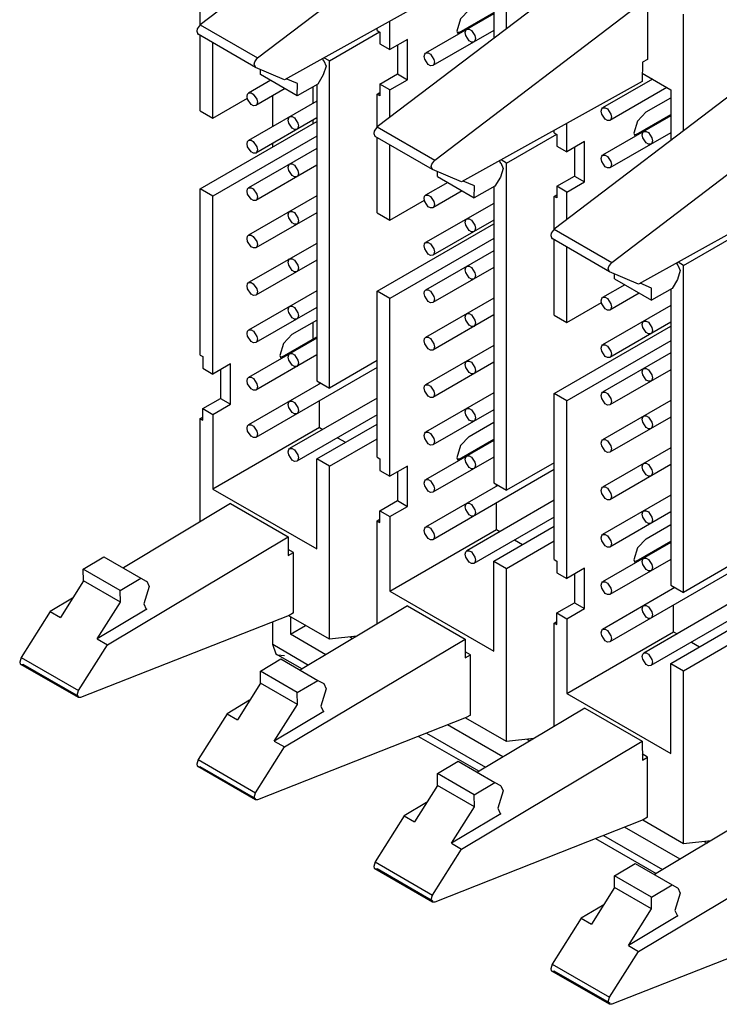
# Model space of a CAD drawing. Header units: millimetres. Extents: x 40 to 165, y 96 to 227.
# Tile 1 of 9: x 40 to 70, y 139 to 183. Entities that reach past the tile are written whole.
import ezdxf

# ---------------------------------------------------------------- set-up
doc = ezdxf.new("R2010")
doc.units = ezdxf.units.MM
doc.header["$LTSCALE"] = 19.36
doc.layers.get('0').update_dxf_attribs({"linetype": 'CONTINUOUS'})

msp = doc.modelspace()

# ---------------------------------------------------------------- linework, layer by layer
at = {"color": 6, "linetype": 'Continuous'}
for p, q in [((56.737, 189.238), (47.613, 182.301)), ((50.127, 180.85), (59.252, 187.786)), ((61.013, 182.128), (61.013, 187.239)), ((64.483, 184.766), (55.358, 177.83)), ((59.205, 184.297), (51.306, 179.896)), ((60.456, 183.931), (60.456, 181.705)), ((47.61, 182.301), (47.61, 183.736)), ((57.873, 176.378), (66.997, 183.315)), ((67.187, 183.422), (67.187, 180.787)), ((60.456, 182.783), (57.477, 181.064)), ((58.938, 181.965), (60.456, 182.842)), ((68.758, 177.657), (68.758, 182.767)), ((55.912, 181.214), (55.912, 182.462)), ((47.514, 181.893), (47.523, 181.888)), ((47.523, 181.888), (47.514, 181.893)), ((47.61, 178.541), (47.61, 181.838)), ((53.267, 180.719), (55.465, 181.988)), ((55.355, 182.043), (55.355, 182.152)), ((55.355, 182.043), (55.472, 181.976)), ((55.472, 181.976), (55.472, 181.468)), ((60.456, 182.05), (57.795, 180.514)), ((58.938, 181.965), (58.869, 181.959)), ((59.633, 181.825), (59.657, 181.696)), ((48.166, 178.219), (48.166, 181.516)), ((55.472, 181.468), (55.912, 181.214)), ((56.684, 181.66), (55.912, 181.214)), ((56.244, 181.406), (56.244, 180.151)), ((56.684, 179.897), (56.684, 181.66)), ((52.963, 180.819), (52.999, 180.738)), ((53.022, 180.726), (52.999, 180.739)), ((52.999, 180.738), (53.021, 180.727)), ((53.267, 180.719), (53.029, 180.856)), ((53.267, 166.409), (53.267, 180.719)), ((57.837, 180.787), (57.861, 180.659)), ((66.959, 180.659), (66.95, 179.825)), ((67.187, 180.787), (66.959, 180.659)), ((50.037, 180.437), (50.029, 180.441)), ((51.306, 179.896), (50.037, 180.437)), ((50.245, 180.131), (50.248, 180.347)), ((50.246, 180.134), (51.862, 179.201)), ((53.001, 180.105), (52.766, 179.708)), ((55.472, 179.705), (56.244, 180.151)), ((56.244, 180.151), (56.684, 179.897)), ((72.228, 180.295), (63.104, 173.358)), ((66.954, 180.179), (68.201, 179.459)), ((50.7, 179.872), (49.732, 179.314)), ((51.868, 179.724), (51.375, 179.934)), ((51.862, 179.198), (51.868, 179.724)), ((52.766, 179.708), (51.862, 179.198)), ((52.71, 179.677), (52.71, 166.73)), ((55.472, 179.705), (55.472, 179.197)), ((55.912, 179.451), (55.472, 179.705)), ((55.912, 179.451), (56.684, 179.897)), ((66.95, 179.825), (59.051, 175.424)), ((67.399, 179.922), (65.223, 178.666)), ((51.335, 179.506), (50.049, 178.764)), ((50.785, 177.847), (50.785, 179.188)), ((52.552, 178.868), (52.552, 179.588)), ((55.355, 179.264), (55.472, 179.332)), ((55.355, 177.83), (55.355, 179.264)), ((55.472, 179.197), (55.355, 179.264)), ((55.912, 178.251), (55.912, 179.451)), ((68.034, 179.555), (65.54, 178.116)), ((68.201, 179.459), (68.201, 177.233)), ((48.166, 178.219), (49.68, 179.093)), ((52.71, 178.959), (49.732, 177.24)), ((50.092, 179.038), (50.115, 178.909)), ((65.618, 171.906), (74.743, 178.843)), ((67.124, 178.484), (68.201, 179.106)), ((47.61, 178.541), (48.166, 178.219)), ((65.583, 178.39), (65.606, 178.261)), ((66.684, 177.494), (68.201, 178.37)), ((47.61, 175.119), (52.71, 178.064)), ((52.71, 178.226), (50.049, 176.69)), ((51.888, 178.001), (51.911, 177.872)), ((52.552, 177.973), (52.552, 178.135)), ((63.657, 176.742), (63.657, 177.991)), ((68.201, 178.311), (65.223, 176.592)), ((61.013, 176.247), (63.211, 177.516)), ((63.101, 177.572), (63.101, 177.68)), ((63.101, 177.572), (63.217, 177.504)), ((63.217, 177.504), (63.217, 176.996)), ((68.201, 177.578), (65.54, 176.042)), ((66.684, 177.494), (66.615, 177.487)), ((52.71, 177.421), (48.166, 174.797)), ((50.785, 176.952), (50.785, 177.114)), ((55.268, 177.417), (55.259, 177.421)), ((55.26, 177.421), (55.268, 177.417)), ((55.355, 174.069), (55.355, 177.366)), ((55.912, 173.748), (55.912, 177.044)), ((64.43, 177.188), (63.657, 176.742)), ((64.43, 175.425), (64.43, 177.188)), ((67.379, 177.353), (67.402, 177.224)), ((52.71, 176.885), (49.732, 175.166)), ((50.092, 176.964), (50.115, 176.835)), ((63.217, 176.996), (63.657, 176.742)), ((63.99, 176.934), (63.99, 175.679)), ((60.709, 176.348), (60.744, 176.267)), ((60.744, 176.267), (60.767, 176.255)), ((60.767, 176.255), (60.745, 176.268)), ((61.013, 176.247), (60.775, 176.384)), ((61.013, 161.937), (61.013, 176.247)), ((65.583, 176.315), (65.606, 176.187)), ((52.71, 176.152), (50.049, 174.616)), ((51.888, 175.927), (51.911, 175.798)), ((57.783, 175.965), (57.774, 175.969)), ((59.051, 175.424), (57.783, 175.965)), ((57.99, 175.659), (57.993, 175.875)), ((58.445, 175.401), (57.477, 174.842)), ((57.991, 175.663), (59.608, 174.729)), ((59.613, 175.252), (59.12, 175.462)), ((60.746, 175.633), (60.511, 175.236)), ((63.217, 175.233), (63.99, 175.679)), ((63.657, 174.979), (64.43, 175.425)), ((63.99, 175.679), (64.43, 175.425)), ((74.696, 175.354), (66.797, 170.952)), ((47.61, 167.85), (47.61, 175.119)), ((48.166, 174.797), (47.61, 175.119)), ((50.092, 174.89), (50.115, 174.761)), ((59.08, 175.034), (57.795, 174.292)), ((59.608, 174.726), (59.613, 175.252)), ((60.511, 175.236), (59.608, 174.726)), ((60.456, 175.205), (60.456, 162.258)), ((63.217, 175.233), (63.217, 174.725)), ((63.657, 174.979), (63.217, 175.233)), ((63.657, 173.779), (63.657, 174.979)), ((48.166, 167.02), (48.166, 174.797)), ((52.71, 174.812), (49.732, 173.092)), ((55.912, 173.748), (57.425, 174.621)), ((60.456, 174.488), (57.477, 172.768)), ((57.837, 174.566), (57.861, 174.437)), ((63.101, 174.792), (63.217, 174.86)), ((63.101, 173.358), (63.101, 174.792)), ((63.217, 174.725), (63.101, 174.792)), ((52.71, 174.078), (50.049, 172.542)), ((55.355, 174.069), (55.912, 173.748)), ((51.888, 173.853), (51.911, 173.724)), ((55.355, 170.647), (60.456, 173.592)), ((60.456, 173.754), (57.795, 172.218)), ((59.633, 173.529), (59.657, 173.4)), ((52.71, 172.738), (49.732, 171.018)), ((50.092, 172.816), (50.115, 172.687)), ((60.456, 172.949), (55.912, 170.326)), ((63.005, 172.949), (63.014, 172.945)), ((63.014, 172.945), (63.005, 172.949)), ((63.101, 169.597), (63.101, 172.894)), ((68.758, 171.775), (70.956, 173.044)), ((60.456, 172.414), (57.477, 170.694)), ((57.837, 172.492), (57.861, 172.363)), ((63.657, 169.276), (63.657, 172.573)), ((52.71, 172.004), (50.049, 170.468)), ((68.454, 171.876), (68.49, 171.795)), ((68.758, 171.775), (68.52, 171.912)), ((51.888, 171.779), (51.911, 171.65)), ((60.456, 171.68), (57.795, 170.144)), ((59.633, 171.455), (59.657, 171.326)), ((65.528, 171.493), (65.52, 171.497)), ((66.797, 170.952), (65.528, 171.493)), ((68.513, 171.783), (68.49, 171.796)), ((68.49, 171.795), (68.512, 171.783)), ((68.758, 157.465), (68.758, 171.775)), ((65.736, 171.187), (65.739, 171.403)), ((65.737, 171.191), (67.353, 170.258)), ((68.492, 171.161), (68.257, 170.764)), ((52.71, 170.664), (49.732, 168.944)), ((50.092, 170.742), (50.115, 170.613)), ((55.355, 163.378), (55.355, 170.647)), ((55.912, 170.326), (55.355, 170.647)), ((66.191, 170.929), (65.223, 170.37)), ((67.359, 170.78), (66.866, 170.991)), ((67.353, 170.255), (67.359, 170.78)), ((68.257, 170.764), (67.353, 170.255)), ((68.201, 170.733), (68.201, 157.786)), ((55.912, 162.548), (55.912, 170.326)), ((60.456, 170.34), (57.477, 168.62)), ((57.837, 170.418), (57.861, 170.289)), ((63.657, 169.276), (65.171, 170.15)), ((66.826, 170.562), (65.54, 169.82)), ((52.71, 169.93), (50.049, 168.394)), ((51.888, 169.705), (51.911, 169.576)), ((68.201, 170.016), (65.223, 168.296)), ((65.583, 170.094), (65.606, 169.965)), ((51.633, 168.762), (52.71, 169.384)), ((52.552, 168.557), (52.552, 169.293)), ((60.456, 169.607), (57.795, 168.07)), ((59.633, 169.381), (59.657, 169.252)), ((63.101, 169.597), (63.657, 169.276)), ((68.201, 169.283), (65.54, 167.746)), ((63.101, 166.175), (68.201, 169.12)), ((67.379, 169.057), (67.402, 168.929)), ((52.71, 168.59), (49.732, 166.87)), ((50.092, 168.668), (50.115, 168.539)), ((51.193, 167.772), (52.71, 168.648)), ((68.201, 168.477), (63.657, 165.854)), ((60.456, 168.266), (57.477, 166.546)), ((57.837, 168.344), (57.861, 168.215)), ((65.583, 168.02), (65.606, 167.892)), ((47.61, 167.85), (47.726, 167.782)), ((47.726, 167.782), (47.726, 167.274)), ((52.71, 167.857), (50.049, 166.32)), ((51.193, 167.772), (51.124, 167.765)), ((51.888, 167.631), (51.911, 167.502)), ((55.355, 167.614), (53.267, 166.409)), ((68.201, 167.942), (65.223, 166.222)), ((47.726, 167.274), (48.166, 167.02)), ((48.939, 167.466), (48.166, 167.02)), ((48.499, 167.212), (48.499, 165.957)), ((48.939, 165.703), (48.939, 167.466)), ((55.355, 167.31), (50.049, 164.246)), ((60.456, 167.533), (57.795, 165.996)), ((59.633, 167.307), (59.657, 167.179)), ((68.201, 167.209), (65.54, 165.672)), ((52.71, 166.73), (53.267, 166.409)), ((67.379, 166.983), (67.402, 166.855)), ((52.896, 166.623), (49.732, 164.796)), ((50.092, 166.594), (50.115, 166.465)), ((52.836, 166.588), (52.836, 166.657)), ((57.837, 166.27), (57.861, 166.142)), ((47.726, 165.511), (48.499, 165.957)), ((48.499, 165.957), (48.939, 165.703)), ((55.355, 165.969), (51.528, 163.759)), ((52.836, 164.687), (52.836, 165.855)), ((60.456, 166.192), (57.477, 164.472)), ((63.101, 158.906), (63.101, 166.175)), ((63.657, 165.854), (63.101, 166.175)), ((63.657, 158.077), (63.657, 165.854)), ((68.201, 165.868), (65.223, 164.148)), ((65.583, 165.946), (65.606, 165.818)), ((47.726, 165.003), (47.726, 165.511)), ((47.726, 165.511), (48.166, 165.257)), ((48.166, 165.257), (48.939, 165.703)), ((51.888, 165.557), (51.911, 165.429)), ((60.456, 165.459), (57.795, 163.922)), ((47.61, 165.071), (47.726, 165.138)), ((47.61, 160.554), (47.61, 165.071)), ((47.61, 165.071), (47.726, 165.003)), ((48.166, 165.257), (48.166, 161.991)), ((55.355, 165.236), (51.845, 163.209)), ((59.633, 165.233), (59.657, 165.105)), ((68.201, 165.135), (65.54, 163.598)), ((52.836, 164.687), (48.166, 161.991)), ((52.71, 163.308), (55.355, 164.835)), ((52.836, 164.687), (52.986, 164.601)), ((59.378, 164.291), (60.456, 164.913)), ((67.379, 164.91), (67.402, 164.781)), ((50.092, 164.52), (50.115, 164.392)), ((53.267, 162.987), (55.355, 164.192)), ((53.621, 164.234), (53.968, 164.034)), ((60.456, 164.118), (57.477, 162.398)), ((57.837, 164.196), (57.861, 164.068)), ((58.938, 163.3), (60.456, 164.176)), ((68.201, 163.794), (65.223, 162.074)), ((65.583, 163.873), (65.606, 163.744)), ((51.888, 163.483), (51.911, 163.355)), ((52.71, 159.368), (52.71, 163.308)), ((53.267, 162.987), (52.71, 163.308)), ((55.355, 163.378), (55.472, 163.311)), ((55.472, 163.311), (55.472, 162.803)), ((60.456, 163.385), (57.795, 161.848)), ((58.938, 163.3), (58.869, 163.293)), ((53.267, 155.417), (53.267, 162.987)), ((56.684, 162.994), (55.912, 162.548)), ((56.684, 161.232), (56.684, 162.994)), ((63.101, 162.838), (57.795, 159.774)), ((59.634, 163.159), (59.657, 163.031)), ((63.101, 163.142), (61.013, 161.937)), ((68.201, 163.061), (65.54, 161.524)), ((67.379, 162.836), (67.402, 162.707)), ((55.472, 162.803), (55.912, 162.548)), ((56.244, 162.74), (56.244, 161.486)), ((48.166, 161.991), (52.71, 159.368)), ((60.641, 162.151), (57.477, 160.324)), ((57.837, 162.122), (57.861, 161.994)), ((60.456, 162.258), (61.013, 161.937)), ((60.582, 162.117), (60.582, 162.186)), ((68.201, 161.72), (65.223, 160)), ((65.583, 161.799), (65.606, 161.67)), ((48.945, 161.352), (44.251, 158.547)), ((48.945, 161.352), (51.459, 159.9)), ((55.472, 161.04), (56.244, 161.486)), ((55.912, 160.786), (56.684, 161.232)), ((56.244, 161.486), (56.684, 161.232)), ((63.101, 161.497), (59.273, 159.287)), ((60.582, 160.215), (60.582, 161.383)), ((55.355, 160.599), (55.472, 160.666)), ((55.472, 160.532), (55.472, 161.04)), ((55.472, 161.04), (55.912, 160.786)), ((55.912, 160.786), (55.912, 157.519)), ((63.101, 160.764), (59.591, 158.738)), ((59.634, 161.085), (59.657, 160.957)), ((68.201, 160.987), (65.54, 159.451)), ((67.379, 160.762), (67.402, 160.633)), ((55.355, 156.082), (55.355, 160.599)), ((55.355, 160.599), (55.472, 160.532)), ((60.456, 158.836), (63.101, 160.363)), ((67.124, 159.819), (68.201, 160.441)), ((43.56, 155.18), (51.459, 159.9)), ((51.459, 159.9), (51.468, 159.076)), ((55.912, 157.519), (60.582, 160.215)), ((57.837, 160.048), (57.861, 159.92)), ((60.582, 160.215), (60.731, 160.129)), ((61.013, 158.515), (63.101, 159.72)), ((61.366, 159.762), (61.713, 159.562)), ((68.201, 159.646), (65.223, 157.927)), ((65.583, 159.724), (65.606, 159.596)), ((66.684, 158.828), (68.201, 159.705)), ((42.5, 158.488), (43.404, 159.027)), ((43.404, 159.027), (45.02, 158.094)), ((51.696, 159.211), (51.465, 159.344)), ((51.468, 159.076), (51.696, 159.211)), ((51.696, 156.576), (51.696, 159.211)), ((59.634, 159.011), (59.657, 158.883)), ((60.456, 154.896), (60.456, 158.836)), ((60.456, 158.836), (61.013, 158.515)), ((61.013, 150.945), (61.013, 158.515)), ((63.101, 158.906), (63.217, 158.839)), ((63.217, 158.839), (63.217, 158.331)), ((64.43, 158.523), (63.657, 158.077)), ((64.43, 156.76), (64.43, 158.523)), ((68.201, 158.913), (65.54, 157.377)), ((66.684, 158.828), (66.615, 158.822)), ((67.379, 158.687), (67.402, 158.559)), ((70.846, 158.67), (68.758, 157.465)), ((42.507, 157.972), (42.499, 158.49)), ((44.117, 157.554), (42.5, 158.488)), ((44.117, 157.557), (45.02, 158.091)), ((45.02, 158.091), (45.255, 157.965)), ((63.217, 158.331), (63.657, 158.077)), ((63.99, 158.269), (63.99, 157.014)), ((70.846, 158.366), (65.54, 155.303)), ((42.506, 157.971), (41.495, 156.373)), ((44.123, 157.038), (42.507, 157.972)), ((45.255, 157.965), (45.275, 157.955)), ((45.275, 157.955), (45.381, 157.729)), ((68.387, 157.679), (65.223, 155.853)), ((65.583, 157.65), (65.606, 157.522)), ((68.201, 157.786), (68.758, 157.465)), ((68.327, 157.645), (68.327, 157.714)), ((42.031, 157.221), (41.046, 156.632)), ((44.122, 157.038), (44.117, 157.557)), ((55.912, 157.519), (60.456, 154.896)), ((43.111, 155.439), (44.122, 157.038)), ((56.69, 156.88), (51.996, 154.075)), ((56.69, 156.88), (59.205, 155.428)), ((63.217, 156.568), (63.99, 157.014)), ((63.99, 157.014), (64.43, 156.76)), ((70.846, 157.025), (67.019, 154.816)), ((68.327, 155.743), (68.327, 156.912)), ((41.046, 156.632), (39.777, 154.627)), ((41.046, 156.632), (41.495, 156.373)), ((51.506, 156.465), (42.382, 152.865)), ((45.274, 156.732), (43.111, 155.439)), ((45.254, 156.743), (45.274, 156.732)), ((45.254, 156.741), (45.274, 156.732)), ((53.267, 155.417), (51.493, 156.441)), ((51.696, 156.576), (51.506, 156.465)), ((51.562, 156.401), (51.562, 155.641)), ((63.217, 156.06), (63.217, 156.568)), ((63.217, 156.568), (63.657, 156.314)), ((63.657, 156.314), (64.43, 156.76)), ((67.379, 156.613), (67.402, 156.485)), ((50.785, 155.198), (50.785, 156.18)), ((51.562, 155.641), (52.221, 156.021)), ((63.101, 156.127), (63.217, 156.195)), ((63.101, 151.61), (63.101, 156.127)), ((63.101, 156.127), (63.217, 156.06)), ((63.657, 156.314), (63.657, 153.047)), ((70.846, 156.292), (67.336, 154.266)), ((53.116, 154.744), (51.562, 155.641)), ((54.464, 155.55), (53.267, 155.417)), ((54.179, 155.518), (54.284, 155.457)), ((63.657, 153.047), (68.327, 155.743)), ((65.583, 155.576), (65.606, 155.448)), ((68.201, 154.364), (70.846, 155.891)), ((68.327, 155.743), (68.477, 155.657)), ((42.292, 153.175), (43.56, 155.18)), ((43.111, 155.439), (43.56, 155.18)), ((51.306, 150.708), (59.205, 155.428)), ((59.205, 155.428), (59.213, 154.604)), ((68.758, 154.043), (70.846, 155.248)), ((69.112, 155.291), (69.459, 155.09)), ((50.991, 154.74), (52.068, 154.118)), ((50.991, 154.74), (51.308, 154.711)), ((59.441, 154.739), (59.21, 154.872)), ((59.213, 154.604), (59.441, 154.739)), ((59.441, 152.105), (59.441, 154.739)), ((42.283, 152.866), (39.768, 154.318)), ((39.768, 154.318), (39.867, 154.317)), ((50.246, 154.016), (51.149, 154.556)), ((51.149, 154.556), (52.766, 153.622)), ((67.379, 154.539), (67.402, 154.411)), ((68.201, 150.424), (68.201, 154.364)), ((68.201, 154.364), (68.758, 154.043)), ((50.252, 153.5), (50.245, 154.018)), ((51.862, 153.083), (50.246, 154.016)), ((68.758, 146.473), (68.758, 154.043)), ((50.251, 153.499), (49.24, 151.901)), ((51.869, 152.567), (50.252, 153.5)), ((51.862, 153.086), (52.766, 153.619)), ((52.766, 153.619), (53.001, 153.493)), ((53.001, 153.493), (53.021, 153.483)), ((53.021, 153.483), (53.127, 153.257)), ((51.868, 152.566), (51.862, 153.086)), ((63.657, 153.047), (68.201, 150.424)), ((42.382, 152.865), (42.283, 152.866)), ((49.777, 152.749), (48.791, 152.16)), ((50.857, 150.968), (51.868, 152.566)), ((48.791, 152.16), (47.523, 150.155)), ((48.791, 152.16), (49.24, 151.901)), ((53.019, 152.26), (50.857, 150.968)), ((52.999, 152.27), (53.019, 152.26)), ((53, 152.271), (53.019, 152.26)), ((59.441, 152.105), (59.252, 151.993)), ((64.436, 152.408), (59.742, 149.603)), ((64.436, 152.408), (66.95, 150.956)), ((59.252, 151.993), (50.127, 148.394)), ((60.861, 150.272), (58.437, 151.672)), ((61.013, 150.945), (59.238, 151.97)), ((50.857, 150.968), (51.306, 150.708)), ((57.171, 151.172), (59.814, 149.646)), ((59.051, 146.237), (66.95, 150.956)), ((62.21, 151.078), (61.013, 150.945)), ((61.925, 151.046), (62.043, 150.978)), ((66.95, 150.956), (66.959, 150.132)), ((50.037, 148.703), (51.306, 150.708)), ((67.187, 150.267), (66.956, 150.401)), ((57.991, 149.544), (58.895, 150.084)), ((58.895, 150.084), (60.511, 149.151)), ((66.959, 150.132), (67.187, 150.267)), ((67.187, 147.633), (67.187, 150.267)), ((50.028, 148.395), (47.514, 149.846)), ((47.514, 149.846), (47.613, 149.845)), ((57.998, 149.028), (57.99, 149.546)), ((59.608, 148.611), (57.991, 149.544)), ((57.997, 149.027), (56.986, 147.429)), ((59.614, 148.095), (57.998, 149.028)), ((59.608, 148.614), (60.511, 149.148)), ((60.511, 149.148), (60.746, 149.021)), ((59.613, 148.094), (59.608, 148.614)), ((60.746, 149.021), (60.766, 149.011)), ((60.766, 149.011), (60.872, 148.786)), ((50.127, 148.394), (50.028, 148.395)), ((57.522, 148.277), (56.537, 147.688)), ((58.602, 146.496), (59.613, 148.094)), ((60.765, 147.788), (58.602, 146.496)), ((60.745, 147.799), (60.765, 147.788)), ((60.745, 147.798), (60.765, 147.788)), ((72.181, 147.936), (67.487, 145.131)), ((56.537, 147.688), (55.268, 145.683)), ((56.537, 147.688), (56.986, 147.429)), ((66.997, 147.521), (57.873, 143.922)), ((68.758, 146.473), (66.984, 147.498)), ((67.187, 147.633), (66.997, 147.521)), ((68.607, 145.8), (66.183, 147.2)), ((58.602, 146.496), (59.051, 146.237)), ((64.916, 146.7), (67.559, 145.174)), ((66.797, 141.765), (74.696, 146.485)), ((69.955, 146.606), (68.758, 146.473)), ((69.67, 146.574), (69.788, 146.506)), ((57.783, 144.231), (59.051, 146.237)), ((65.737, 145.072), (66.64, 145.612)), ((66.64, 145.612), (68.257, 144.679)), ((57.774, 143.923), (55.259, 145.375)), ((55.259, 145.375), (55.358, 145.374)), ((65.743, 144.556), (65.736, 145.075)), ((67.353, 144.139), (65.737, 145.072)), ((65.742, 144.556), (64.731, 142.957)), ((67.36, 143.623), (65.743, 144.556)), ((67.353, 144.142), (68.257, 144.676)), ((68.257, 144.676), (68.492, 144.55)), ((68.492, 144.55), (68.512, 144.54)), ((68.512, 144.54), (68.618, 144.314)), ((57.873, 143.922), (57.774, 143.923)), ((67.359, 143.622), (67.353, 144.142)), ((65.268, 143.805), (64.282, 143.217)), ((66.348, 142.024), (67.359, 143.622)), ((64.282, 143.217), (63.014, 141.211)), ((64.282, 143.217), (64.731, 142.957)), ((74.743, 143.049), (65.618, 139.45)), ((68.51, 143.316), (66.348, 142.024)), ((68.49, 143.326), (68.51, 143.316)), ((68.491, 143.328), (68.51, 143.316)), ((65.528, 139.76), (66.797, 141.765)), ((66.348, 142.024), (66.797, 141.765)), ((65.519, 139.451), (63.005, 140.903)), ((63.005, 140.903), (63.104, 140.902)), ((65.618, 139.45), (65.519, 139.451))]:
    msp.add_line(p, q, dxfattribs=at)
at = {"color": 9, "linetype": 'Continuous'}
for p, q in [((47.613, 182.301), (50.127, 180.85)), ((50.037, 180.437), (47.523, 181.888)), ((58.938, 181.965), (58.989, 181.936)), ((55.358, 177.83), (57.873, 176.378)), ((66.684, 177.494), (66.734, 177.464)), ((57.783, 175.965), (55.268, 177.417)), ((63.104, 173.358), (65.618, 171.906)), ((65.528, 171.493), (63.014, 172.945)), ((51.193, 167.772), (51.243, 167.743)), ((58.938, 163.3), (58.989, 163.271)), ((66.684, 158.828), (66.734, 158.799)), ((50.785, 155.198), (52.356, 154.29)), ((39.777, 154.627), (42.292, 153.175)), ((42.307, 152.908), (39.867, 154.317)), ((57.519, 151.309), (60.102, 149.819)), ((47.523, 150.155), (50.037, 148.703)), ((50.053, 148.437), (47.613, 149.845)), ((65.265, 146.838), (67.847, 145.347)), ((55.268, 145.683), (57.783, 144.231)), ((57.798, 143.965), (55.358, 145.374)), ((63.014, 141.211), (65.528, 139.76)), ((65.544, 139.493), (63.104, 140.902))]:
    msp.add_line(p, q, dxfattribs=at)
at = {"color": 6, "linetype": 'Continuous'}
for points in [[(59.378, 182.956), (58.997, 182.553), (58.84, 182.025), (58.902, 181.886)], [(47.613, 182.301), (47.484, 182.122), (47.461, 182.02), (47.514, 181.893)], [(59.208, 181.955), (59.23, 182.056), (59.273, 182.1)], [(59.591, 181.551), (59.483, 181.544), (59.384, 181.6), (59.231, 181.826), (59.208, 181.955)], [(59.273, 182.1), (59.381, 182.107), (59.48, 182.051), (59.633, 181.825)], [(59.657, 181.696), (59.634, 181.595), (59.591, 181.551)], [(57.412, 180.918), (57.435, 181.019), (57.477, 181.063)], [(57.795, 180.514), (57.687, 180.507), (57.588, 180.563), (57.435, 180.789), (57.412, 180.918)], [(57.477, 181.063), (57.585, 181.07), (57.685, 181.013), (57.837, 180.787)], [(50.029, 180.441), (49.976, 180.569), (49.998, 180.671), (50.127, 180.85)], [(53.021, 180.727), (53.127, 180.487), (53.001, 180.105)], [(57.861, 180.659), (57.838, 180.558), (57.795, 180.514)], [(49.666, 179.168), (49.689, 179.269), (49.732, 179.313)], [(49.732, 179.313), (49.84, 179.32), (49.938, 179.264), (50.092, 179.038)], [(50.05, 178.764), (49.941, 178.757), (49.843, 178.813), (49.69, 179.039), (49.666, 179.168)], [(50.115, 178.909), (50.092, 178.808), (50.05, 178.764)], [(65.157, 178.52), (65.18, 178.621), (65.223, 178.666)], [(65.541, 178.116), (65.432, 178.109), (65.334, 178.165), (65.181, 178.391), (65.157, 178.52)], [(65.223, 178.666), (65.331, 178.673), (65.429, 178.616), (65.583, 178.39)], [(67.124, 178.484), (66.743, 178.082), (66.585, 177.553), (66.647, 177.414)], [(51.462, 178.131), (51.485, 178.232), (51.528, 178.277)], [(51.846, 177.727), (51.737, 177.72), (51.639, 177.776), (51.486, 178.002), (51.462, 178.131)], [(51.528, 178.277), (51.636, 178.283), (51.734, 178.227), (51.888, 178.001)], [(65.606, 178.261), (65.583, 178.161), (65.541, 178.116)], [(51.911, 177.872), (51.889, 177.772), (51.846, 177.727)], [(55.358, 177.83), (55.229, 177.651), (55.207, 177.549), (55.26, 177.421)], [(66.953, 177.483), (66.976, 177.584), (67.019, 177.629)], [(67.337, 177.079), (67.228, 177.072), (67.13, 177.128), (66.977, 177.355), (66.953, 177.483)], [(67.019, 177.629), (67.127, 177.636), (67.225, 177.58), (67.379, 177.353)], [(49.666, 177.094), (49.689, 177.195), (49.732, 177.24)], [(50.05, 176.69), (49.941, 176.683), (49.843, 176.739), (49.69, 176.965), (49.666, 177.094)], [(49.732, 177.24), (49.84, 177.246), (49.938, 177.19), (50.092, 176.964)], [(67.402, 177.224), (67.38, 177.124), (67.337, 177.079)], [(50.115, 176.835), (50.092, 176.735), (50.05, 176.69)], [(65.223, 176.592), (65.331, 176.599), (65.431, 176.541), (65.583, 176.315)], [(51.462, 176.057), (51.485, 176.158), (51.528, 176.203)], [(51.528, 176.203), (51.636, 176.21), (51.734, 176.153), (51.888, 175.927)], [(57.774, 175.969), (57.721, 176.097), (57.744, 176.199), (57.873, 176.378)], [(60.767, 176.255), (60.872, 176.015), (60.746, 175.633)], [(65.157, 176.446), (65.18, 176.547), (65.223, 176.592)], [(65.541, 176.042), (65.432, 176.035), (65.334, 176.091), (65.181, 176.318), (65.157, 176.446)], [(65.606, 176.187), (65.583, 176.087), (65.541, 176.042)], [(51.846, 175.653), (51.737, 175.646), (51.639, 175.702), (51.486, 175.928), (51.462, 176.057)], [(51.911, 175.798), (51.889, 175.698), (51.846, 175.653)], [(49.666, 175.02), (49.689, 175.121), (49.732, 175.166)], [(50.05, 174.616), (49.941, 174.609), (49.843, 174.665), (49.69, 174.892), (49.666, 175.02)], [(49.732, 175.166), (49.84, 175.173), (49.938, 175.116), (50.092, 174.89)], [(50.115, 174.761), (50.092, 174.661), (50.05, 174.616)], [(57.412, 174.696), (57.434, 174.797), (57.477, 174.842)], [(57.795, 174.292), (57.687, 174.285), (57.588, 174.341), (57.435, 174.568), (57.412, 174.696)], [(57.477, 174.842), (57.585, 174.849), (57.684, 174.793), (57.837, 174.566)], [(51.462, 173.983), (51.485, 174.084), (51.528, 174.129)], [(51.528, 174.129), (51.636, 174.136), (51.734, 174.08), (51.888, 173.853)], [(57.861, 174.437), (57.838, 174.337), (57.795, 174.292)], [(51.846, 173.579), (51.737, 173.572), (51.639, 173.628), (51.486, 173.855), (51.462, 173.983)], [(51.911, 173.724), (51.889, 173.624), (51.846, 173.579)], [(59.208, 173.66), (59.23, 173.76), (59.273, 173.805)], [(59.591, 173.255), (59.483, 173.248), (59.384, 173.304), (59.231, 173.531), (59.208, 173.66)], [(59.273, 173.805), (59.381, 173.812), (59.48, 173.756), (59.633, 173.529)], [(59.657, 173.4), (59.634, 173.3), (59.591, 173.255)], [(63.104, 173.358), (62.975, 173.179), (62.952, 173.077), (63.005, 172.949)], [(49.666, 172.946), (49.689, 173.047), (49.732, 173.092)], [(50.05, 172.542), (49.941, 172.535), (49.843, 172.591), (49.69, 172.818), (49.666, 172.946)], [(49.732, 173.092), (49.84, 173.099), (49.938, 173.043), (50.092, 172.816)], [(57.412, 172.623), (57.434, 172.723), (57.477, 172.768)], [(57.477, 172.768), (57.585, 172.775), (57.684, 172.719), (57.837, 172.492)], [(50.115, 172.687), (50.092, 172.587), (50.05, 172.542)], [(57.795, 172.218), (57.687, 172.211), (57.588, 172.267), (57.435, 172.494), (57.412, 172.623)], [(57.861, 172.363), (57.838, 172.263), (57.795, 172.218)], [(51.462, 171.91), (51.485, 172.01), (51.528, 172.055)], [(51.846, 171.505), (51.737, 171.498), (51.639, 171.554), (51.486, 171.781), (51.462, 171.91)], [(51.528, 172.055), (51.636, 172.062), (51.734, 172.006), (51.888, 171.779)], [(65.52, 171.497), (65.467, 171.625), (65.489, 171.727), (65.618, 171.906)], [(51.911, 171.65), (51.889, 171.55), (51.846, 171.505)], [(59.208, 171.586), (59.23, 171.686), (59.273, 171.731)], [(59.591, 171.181), (59.483, 171.174), (59.384, 171.23), (59.231, 171.457), (59.208, 171.586)], [(59.273, 171.731), (59.381, 171.738), (59.48, 171.682), (59.633, 171.455)], [(68.512, 171.783), (68.618, 171.543), (68.492, 171.161)], [(49.666, 170.873), (49.689, 170.973), (49.732, 171.018)], [(49.732, 171.018), (49.84, 171.025), (49.938, 170.969), (50.092, 170.742)], [(59.657, 171.326), (59.634, 171.226), (59.591, 171.181)], [(50.05, 170.468), (49.941, 170.461), (49.842, 170.518), (49.689, 170.744), (49.666, 170.873)], [(50.115, 170.613), (50.092, 170.512), (50.05, 170.468)], [(57.412, 170.549), (57.434, 170.649), (57.477, 170.694)], [(57.477, 170.694), (57.585, 170.701), (57.684, 170.645), (57.837, 170.418)], [(57.795, 170.144), (57.687, 170.137), (57.588, 170.193), (57.435, 170.42), (57.412, 170.549)], [(57.861, 170.289), (57.838, 170.189), (57.795, 170.144)], [(65.157, 170.225), (65.18, 170.325), (65.223, 170.37)], [(65.541, 169.82), (65.432, 169.813), (65.334, 169.869), (65.181, 170.096), (65.157, 170.225)], [(65.223, 170.37), (65.331, 170.377), (65.429, 170.321), (65.583, 170.094)], [(51.462, 169.836), (51.485, 169.936), (51.528, 169.981)], [(51.846, 169.431), (51.738, 169.424), (51.638, 169.481), (51.485, 169.707), (51.462, 169.836)], [(51.528, 169.981), (51.636, 169.988), (51.734, 169.932), (51.888, 169.705)], [(65.606, 169.965), (65.583, 169.865), (65.541, 169.82)], [(51.911, 169.576), (51.888, 169.476), (51.846, 169.431)], [(59.208, 169.512), (59.23, 169.612), (59.273, 169.657)], [(59.591, 169.107), (59.483, 169.1), (59.384, 169.156), (59.231, 169.383), (59.208, 169.512)], [(59.273, 169.657), (59.381, 169.664), (59.48, 169.608), (59.633, 169.381)], [(66.953, 169.188), (66.976, 169.288), (67.019, 169.333)], [(67.019, 169.333), (67.127, 169.34), (67.225, 169.284), (67.379, 169.057)], [(49.666, 168.799), (49.689, 168.899), (49.732, 168.944)], [(49.732, 168.944), (49.84, 168.951), (49.94, 168.894), (50.092, 168.668)], [(59.657, 169.252), (59.634, 169.152), (59.591, 169.107)], [(67.337, 168.783), (67.228, 168.776), (67.13, 168.832), (66.977, 169.059), (66.953, 169.188)], [(67.402, 168.929), (67.38, 168.828), (67.337, 168.783)], [(50.05, 168.394), (49.941, 168.387), (49.842, 168.444), (49.689, 168.671), (49.666, 168.799)], [(50.115, 168.539), (50.092, 168.439), (50.05, 168.394)], [(51.633, 168.762), (51.252, 168.36), (51.094, 167.831), (51.156, 167.693)], [(57.412, 168.475), (57.434, 168.575), (57.477, 168.62)], [(57.795, 168.07), (57.687, 168.063), (57.588, 168.119), (57.435, 168.346), (57.412, 168.475)], [(57.477, 168.62), (57.585, 168.627), (57.684, 168.571), (57.837, 168.344)], [(57.861, 168.215), (57.838, 168.115), (57.795, 168.07)], [(65.157, 168.151), (65.18, 168.251), (65.223, 168.296)], [(65.541, 167.746), (65.432, 167.739), (65.334, 167.795), (65.181, 168.022), (65.157, 168.151)], [(65.223, 168.296), (65.331, 168.303), (65.429, 168.247), (65.583, 168.02)], [(51.462, 167.762), (51.485, 167.863), (51.528, 167.907)], [(51.846, 167.357), (51.738, 167.35), (51.638, 167.407), (51.485, 167.634), (51.462, 167.762)], [(51.528, 167.907), (51.636, 167.914), (51.736, 167.857), (51.888, 167.631)], [(59.208, 167.438), (59.23, 167.538), (59.273, 167.583)], [(59.273, 167.583), (59.381, 167.59), (59.48, 167.534), (59.633, 167.307)], [(65.606, 167.892), (65.583, 167.791), (65.541, 167.746)], [(51.911, 167.502), (51.888, 167.402), (51.846, 167.357)], [(59.591, 167.033), (59.483, 167.026), (59.384, 167.082), (59.231, 167.309), (59.208, 167.438)], [(59.657, 167.179), (59.634, 167.078), (59.591, 167.033)], [(66.953, 167.114), (66.976, 167.214), (67.019, 167.259)], [(67.019, 167.259), (67.127, 167.266), (67.225, 167.21), (67.379, 166.983)], [(49.666, 166.725), (49.689, 166.826), (49.732, 166.87)], [(50.05, 166.32), (49.941, 166.313), (49.842, 166.37), (49.689, 166.597), (49.666, 166.725)], [(49.732, 166.87), (49.84, 166.877), (49.94, 166.82), (50.092, 166.594)], [(67.337, 166.709), (67.228, 166.702), (67.13, 166.758), (66.977, 166.985), (66.953, 167.114)], [(67.402, 166.855), (67.38, 166.754), (67.337, 166.709)], [(50.115, 166.465), (50.092, 166.365), (50.05, 166.32)], [(57.412, 166.401), (57.434, 166.501), (57.477, 166.546)], [(57.795, 165.996), (57.687, 165.989), (57.587, 166.046), (57.435, 166.273), (57.412, 166.401)], [(57.477, 166.546), (57.585, 166.553), (57.684, 166.497), (57.837, 166.27)], [(51.462, 165.688), (51.485, 165.789), (51.528, 165.833)], [(51.528, 165.833), (51.636, 165.84), (51.736, 165.783), (51.888, 165.557)], [(57.861, 166.142), (57.838, 166.041), (57.795, 165.996)], [(65.157, 166.077), (65.18, 166.177), (65.223, 166.222)], [(65.541, 165.672), (65.432, 165.665), (65.334, 165.722), (65.181, 165.948), (65.157, 166.077)], [(65.223, 166.222), (65.331, 166.229), (65.429, 166.173), (65.583, 165.946)], [(51.846, 165.283), (51.738, 165.276), (51.638, 165.334), (51.485, 165.56), (51.462, 165.688)], [(51.911, 165.429), (51.888, 165.328), (51.846, 165.283)], [(59.208, 165.364), (59.23, 165.464), (59.273, 165.509)], [(59.273, 165.509), (59.381, 165.516), (59.48, 165.46), (59.633, 165.233)], [(65.606, 165.818), (65.583, 165.717), (65.541, 165.672)], [(59.591, 164.959), (59.483, 164.952), (59.383, 165.01), (59.231, 165.236), (59.208, 165.364)], [(59.657, 165.105), (59.634, 165.004), (59.591, 164.959)], [(66.953, 165.04), (66.976, 165.14), (67.019, 165.185)], [(67.337, 164.635), (67.228, 164.628), (67.13, 164.685), (66.977, 164.911), (66.953, 165.04)], [(67.019, 165.185), (67.127, 165.192), (67.225, 165.136), (67.379, 164.91)], [(49.666, 164.651), (49.689, 164.752), (49.732, 164.796)], [(50.05, 164.246), (49.942, 164.239), (49.842, 164.296), (49.689, 164.524), (49.666, 164.651)], [(49.732, 164.796), (49.84, 164.803), (49.94, 164.746), (50.092, 164.52)], [(67.402, 164.781), (67.38, 164.68), (67.337, 164.635)], [(50.115, 164.392), (50.092, 164.291), (50.05, 164.246)], [(57.412, 164.327), (57.435, 164.428), (57.477, 164.472)], [(57.795, 163.922), (57.687, 163.915), (57.587, 163.973), (57.435, 164.199), (57.412, 164.327)], [(57.477, 164.472), (57.585, 164.479), (57.685, 164.422), (57.837, 164.196)], [(59.378, 164.291), (58.997, 163.888), (58.84, 163.36), (58.902, 163.221)], [(65.157, 164.003), (65.18, 164.103), (65.223, 164.148)], [(65.223, 164.148), (65.331, 164.155), (65.429, 164.099), (65.583, 163.873)], [(51.462, 163.614), (51.485, 163.715), (51.528, 163.759)], [(51.528, 163.759), (51.636, 163.766), (51.736, 163.709), (51.888, 163.483)], [(57.861, 164.068), (57.838, 163.967), (57.795, 163.922)], [(65.541, 163.598), (65.432, 163.592), (65.334, 163.648), (65.181, 163.874), (65.157, 164.003)], [(65.606, 163.744), (65.583, 163.643), (65.541, 163.598)], [(51.846, 163.209), (51.738, 163.202), (51.638, 163.259), (51.485, 163.488), (51.462, 163.614)], [(51.911, 163.355), (51.888, 163.254), (51.846, 163.209)], [(59.208, 163.29), (59.231, 163.391), (59.273, 163.435)], [(59.591, 162.885), (59.483, 162.878), (59.383, 162.936), (59.231, 163.162), (59.208, 163.29)], [(59.273, 163.435), (59.381, 163.442), (59.481, 163.385), (59.634, 163.159)], [(59.657, 163.031), (59.634, 162.93), (59.591, 162.885)], [(66.953, 162.966), (66.976, 163.066), (67.019, 163.111)], [(67.337, 162.562), (67.228, 162.555), (67.13, 162.611), (66.977, 162.837), (66.953, 162.966)], [(67.019, 163.111), (67.127, 163.118), (67.225, 163.062), (67.379, 162.836)], [(57.412, 162.253), (57.435, 162.354), (57.477, 162.398)], [(57.477, 162.398), (57.585, 162.405), (57.685, 162.348), (57.837, 162.122)], [(67.402, 162.707), (67.38, 162.606), (67.337, 162.562)], [(57.795, 161.848), (57.687, 161.841), (57.587, 161.899), (57.435, 162.125), (57.412, 162.253)], [(57.861, 161.994), (57.838, 161.893), (57.795, 161.848)], [(65.157, 161.929), (65.18, 162.03), (65.223, 162.074)], [(65.223, 162.074), (65.331, 162.081), (65.429, 162.025), (65.583, 161.799)], [(65.541, 161.525), (65.432, 161.518), (65.333, 161.575), (65.18, 161.801), (65.157, 161.929)], [(65.606, 161.67), (65.583, 161.569), (65.541, 161.525)], [(59.208, 161.216), (59.231, 161.317), (59.273, 161.361)], [(59.591, 160.812), (59.483, 160.805), (59.383, 160.862), (59.231, 161.088), (59.208, 161.216)], [(59.273, 161.361), (59.381, 161.368), (59.481, 161.311), (59.634, 161.085)], [(59.657, 160.957), (59.634, 160.856), (59.591, 160.812)], [(66.953, 160.892), (66.976, 160.993), (67.019, 161.037)], [(67.337, 160.488), (67.229, 160.481), (67.129, 160.538), (66.976, 160.764), (66.953, 160.892)], [(67.019, 161.037), (67.127, 161.044), (67.225, 160.988), (67.379, 160.762)], [(57.412, 160.179), (57.435, 160.28), (57.477, 160.324)], [(57.477, 160.324), (57.585, 160.331), (57.685, 160.274), (57.837, 160.048)], [(67.402, 160.633), (67.379, 160.532), (67.337, 160.488)], [(57.795, 159.775), (57.687, 159.768), (57.587, 159.825), (57.435, 160.051), (57.412, 160.179)], [(57.861, 159.92), (57.838, 159.819), (57.795, 159.775)], [(65.157, 159.855), (65.18, 159.956), (65.223, 160)], [(65.541, 159.451), (65.432, 159.444), (65.333, 159.501), (65.18, 159.727), (65.157, 159.855)], [(65.223, 160), (65.331, 160.007), (65.431, 159.95), (65.583, 159.724)], [(67.124, 159.819), (66.743, 159.416), (66.585, 158.888), (66.647, 158.749)], [(65.606, 159.596), (65.583, 159.495), (65.541, 159.451)], [(59.208, 159.142), (59.231, 159.243), (59.273, 159.287)], [(59.591, 158.738), (59.483, 158.731), (59.383, 158.788), (59.231, 159.014), (59.208, 159.142)], [(59.273, 159.287), (59.381, 159.294), (59.481, 159.237), (59.634, 159.011)], [(66.953, 158.818), (66.976, 158.919), (67.019, 158.963)], [(67.019, 158.963), (67.127, 158.97), (67.227, 158.913), (67.379, 158.687)], [(59.657, 158.883), (59.634, 158.782), (59.591, 158.738)], [(67.337, 158.414), (67.229, 158.407), (67.129, 158.464), (66.976, 158.69), (66.953, 158.818)], [(67.402, 158.559), (67.379, 158.458), (67.337, 158.414)], [(45.381, 157.729), (45.148, 156.967), (45.254, 156.741)], [(65.157, 157.781), (65.18, 157.882), (65.223, 157.926)], [(65.541, 157.377), (65.432, 157.37), (65.333, 157.427), (65.18, 157.653), (65.157, 157.781)], [(65.223, 157.926), (65.331, 157.933), (65.431, 157.876), (65.583, 157.65)], [(65.606, 157.522), (65.583, 157.421), (65.541, 157.377)], [(66.953, 156.744), (66.976, 156.845), (67.019, 156.889)], [(67.019, 156.889), (67.127, 156.896), (67.227, 156.839), (67.379, 156.613)], [(67.337, 156.34), (67.229, 156.333), (67.129, 156.39), (66.976, 156.616), (66.953, 156.744)], [(67.402, 156.485), (67.379, 156.384), (67.337, 156.34)], [(65.157, 155.707), (65.18, 155.808), (65.223, 155.852)], [(65.541, 155.303), (65.432, 155.296), (65.333, 155.353), (65.18, 155.579), (65.157, 155.707)], [(65.223, 155.852), (65.331, 155.859), (65.431, 155.802), (65.583, 155.576)], [(50.784, 155.197), (50.93, 154.785), (50.991, 154.74)], [(65.606, 155.448), (65.583, 155.347), (65.541, 155.303)], [(39.777, 154.627), (39.716, 154.423), (39.738, 154.347), (39.768, 154.318)], [(66.953, 154.67), (66.976, 154.771), (67.019, 154.816)], [(67.337, 154.266), (67.229, 154.259), (67.129, 154.316), (66.976, 154.544), (66.953, 154.67)], [(67.019, 154.816), (67.127, 154.823), (67.227, 154.765), (67.379, 154.539)], [(67.402, 154.411), (67.379, 154.31), (67.337, 154.266)], [(42.283, 152.866), (42.253, 152.895), (42.23, 152.972), (42.292, 153.175)], [(53.127, 153.257), (52.893, 152.495), (52.999, 152.27)], [(47.523, 150.155), (47.461, 149.952), (47.484, 149.875), (47.514, 149.846)], [(50.028, 148.395), (49.998, 148.424), (49.976, 148.5), (50.037, 148.703)], [(60.872, 148.786), (60.639, 148.024), (60.745, 147.798)], [(55.268, 145.683), (55.207, 145.48), (55.229, 145.404), (55.259, 145.375)], [(68.618, 144.314), (68.384, 143.552), (68.49, 143.326)], [(57.774, 143.923), (57.744, 143.952), (57.721, 144.028), (57.783, 144.231)], [(63.014, 141.211), (62.952, 141.008), (62.975, 140.932), (63.005, 140.903)], [(65.519, 139.451), (65.489, 139.48), (65.467, 139.556), (65.528, 139.76)]]:
    msp.add_lwpolyline(points, dxfattribs=at)

doc.saveas('drawing.dxf')
